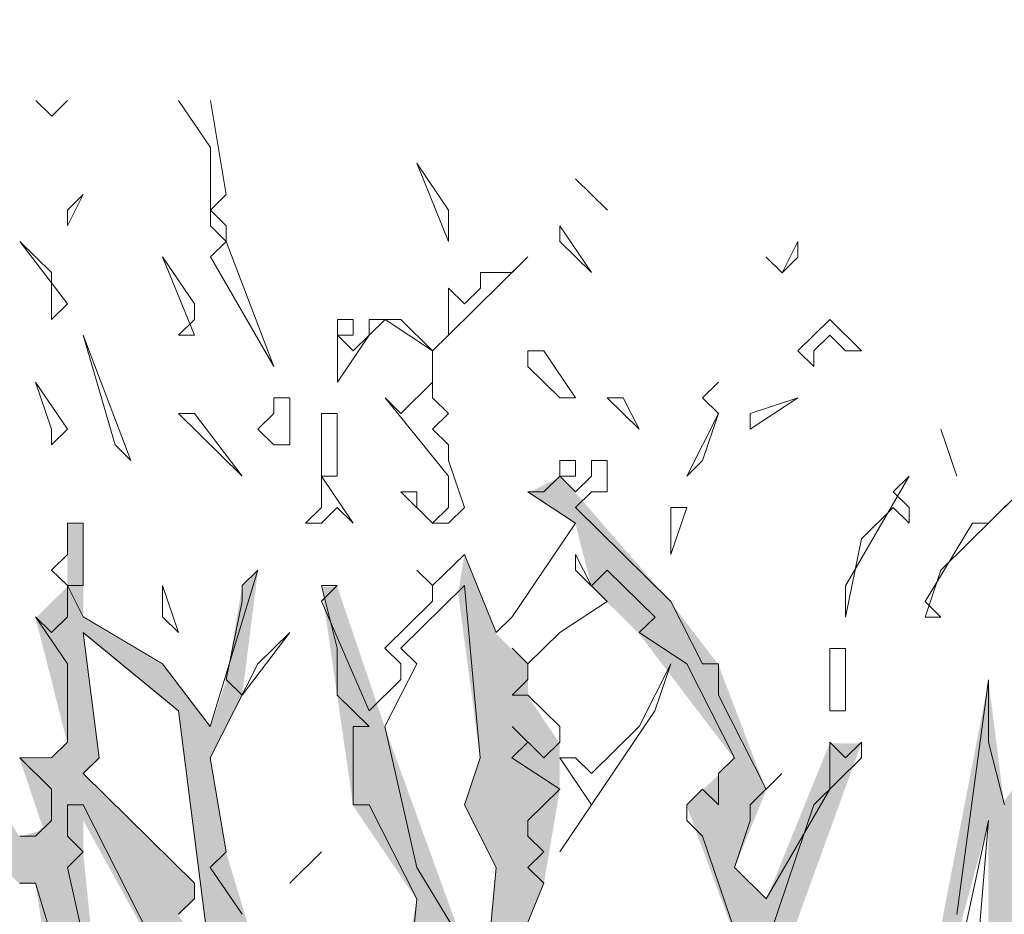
# Model space of a CAD drawing. Header units: metres. Extents: x -4 to 112, y -27 to 26.
# Tile 39 of 167: x 8.93 to 10.17, y 4.56 to 5.69. Entities that reach past the tile are written whole.
import ezdxf

# ---------------------------------------------------------------- set-up
doc = ezdxf.new("R2010")
doc.units = ezdxf.units.M
doc.header["$MEASUREMENT"] = 0
doc.layers.add('60 Pflanzen außen', color=7, linetype='Continuous')
doc.layers.add('94 Genehmigungsplanung Bemaßung', color=7, linetype='Continuous')
doc.styles.add('ERSTELLTER_STIL_2', font='arial.ttf')
doc.dimstyles.new('ERSTELLTER_STIL__1', dxfattribs={"dimtxt": 0.25, "dimasz": 0.19, "dimexe": 0.18, "dimexo": 0.1, "dimgap": 0, "dimtad": 1, "dimtih": 1, "dimtoh": 1, "dimzin": 0, "dimdsep": 46, "dimtxsty": 'ERSTELLTER_STIL_2', "dimblk": 'ARROWHEAD_6', "dimblk1": 'ARROWHEAD_6', "dimblk2": 'ARROWHEAD_6', "dimcen": 0.09, "dimclrd": 7, "dimclre": 7, "dimclrt": 7, "dimazin": 0, "dimtfac": 1, "dimtdec": 4, "dimtmove": 0, "dimatfit": 3, "dimfxl": 1, "dimtolj": 1, "dimtzin": 0, "dimarcsym": 0})

# ---------------------------------------------------------------- blocks, each defined once
blk = doc.blocks.new('Laubbäume 27[17]_1', base_point=(9.6662, -0.1855))
at = {"layer": '60 Pflanzen außen', "linetype": 'Continuous', "lineweight": 0, "true_color": 0xffffff}
h = blk.add_hatch(color=7, dxfattribs=at)
h.paths.add_polyline_path([(11.5441, 0.8973), (11.4642, 0.8973), (11.3643, 0.8382), (11.3044, 0.8185), (11.1046, 0.7398), (10.9248, 0.7201), (10.785, 0.7792), (10.6652, 0.7792), (10.5653, 0.858), (10.4454, 0.9761), (10.2556, 0.9269), (10.1857, 0.9171), (10.1658, 0.9368), (10.2856, 1.0352), (10.4255, 1.0352), (10.5453, 1.0254), (10.5653, 1.0549), (10.7051, 1.0352), (10.8849, 1.0352), (11.0048, 1.0352), (11.1246, 1.1336), (11.0048, 1.0745), (10.9648, 1.1336), (11.1047, 1.2517), (11.1846, 1.2517), (11.3044, 1.2714), (11.2046, 1.3305), (11.1446, 1.3305), (11.0448, 1.4093), (10.9848, 1.4684), (11.1247, 1.5471), (11.4244, 1.8424), (11.5243, 1.9803), (11.2645, 1.8228), (11.2446, 1.744), (10.9449, 1.5471), (10.865, 1.4881), (10.7804, 1.4533), (10.865, 1.6456), (11.0448, 1.8228), (11.1247, 1.8228), (11.1047, 1.8819), (11.0049, 1.8228), (10.9449, 1.8622), (10.825, 1.6653), (10.7252, 1.6259), (10.6453, 1.685), (10.6429, 1.6882), (10.6652, 1.7047), (10.7052, 1.7441), (10.7851, 1.8228), (10.842, 1.9349), (10.885, 1.941), (10.9849, 1.9803), (10.865, 2.0394), (10.9849, 2.1772), (11.0448, 2.2166), (11.0049, 2.2757), (10.9649, 2.256), (10.905, 2.2166), (10.885, 2.1772), (10.7651, 1.9803), (10.6253, 2), (10.4655, 2.0394), (10.3656, 2.0001), (10.4256, 2.0985), (10.4655, 2.1576), (10.8451, 2.377), (10.9849, 2.3741), (11.0249, 2.3151), (11.1048, 2.3544), (11.1647, 2.2954), (11.2846, 2.1969), (11.3045, 2.2166), (11.2346, 2.3052), (11.1847, 2.3938), (11.1647, 2.4529), (11.1248, 2.4529), (11.059, 2.4138), (11.0249, 2.4726), (10.8851, 2.4332), (10.965, 2.512), (11.0449, 2.6301), (11.1448, 2.6498), (11.1647, 2.6695), (11.2846, 2.6301), (11.3445, 2.6104), (11.2247, 2.7286), (11.1448, 2.7089), (11.1797, 2.7515), (11.3645, 2.7876), (11.4444, 2.8664), (11.1048, 2.7483), (11.0649, 2.7089), (11.0257, 2.6664), (11.0249, 2.6695), (11.0249, 2.6989), (11.0399, 2.7237), (11.0249, 2.8467), (11.0649, 2.9058), (11.1148, 2.9944), (11.1638, 3.0239), (11.1004, 3.0239), (11.0649, 3.0436), (11.0249, 2.9649), (10.965, 2.8073), (10.985, 2.6301), (10.8651, 2.4923), (10.8451, 2.512), (10.7652, 2.4332), (10.6054, 2.3545), (10.5654, 2.2757), (10.4955, 2.2856), (10.3656, 2.1379), (10.2458, 1.9607), (10.2857, 2.0788), (10.2657, 2.1182), (10.2058, 2.0789), (10.2658, 2.2364), (10.3457, 2.2364), (10.4056, 2.197), (10.4256, 2.256), (10.4755, 2.3053), (10.4855, 2.3151), (10.4855, 2.3348), (10.6653, 2.512), (10.6853, 2.4726), (10.7053, 2.4726), (10.8052, 2.5317), (10.8651, 2.5908), (10.8451, 2.6104), (10.7253, 2.5908), (10.6453, 2.5711), (10.7652, 2.7877), (10.8252, 2.7483), (10.9051, 2.8073), (10.8851, 2.8467), (10.7898, 2.8321), (10.7652, 2.8664), (10.6254, 2.6695), (10.5654, 2.512), (10.5055, 2.4529), (10.5055, 2.512), (10.4855, 2.5317), (10.5455, 2.6302), (10.5654, 2.6302), (10.6054, 2.7089), (10.7453, 2.8467), (10.5854, 2.8664), (10.4856, 2.768), (10.3577, 2.7475), (10.5455, 2.8665), (10.6454, 2.9058), (10.6654, 2.9255), (10.7852, 2.9452), (10.965, 3.0042), (11.0249, 3.0436), (11.0249, 3.0633), (11.005, 3.083), (10.7253, 2.9846), (10.9051, 3.1027), (11.1248, 3.2208), (11.2247, 3.3784), (11.1648, 3.398), (11.2647, 3.4768), (11.1848, 3.4768), (11.0849, 3.4374), (11.005, 3.3981), (10.9451, 3.3784), (10.8951, 3.3882), (10.7853, 3.3784), (10.6254, 3.28), (10.5455, 3.2406), (10.4656, 3.2012), (10.1859, 2.9453), (10.1859, 3.0043), (10.2459, 3.0634), (10.3458, 3.1421), (10.3857, 3.2209), (10.5095, 3.2732), (10.6254, 3.3587), (10.6454, 3.3981), (10.8852, 3.5556), (10.985, 3.6344), (11.1449, 3.7515), (11.3247, 3.7909), (11.5045, 3.8509), (11.4246, 3.91), (11.3446, 3.8706), (11.2048, 3.8116), (11.025, 3.7515), (10.8852, 3.6344), (10.8053, 3.595), (10.7453, 3.5162), (10.4656, 3.339), (10.3458, 3.28), (10.2059, 3.1225), (10.3258, 3.3194), (10.5655, 3.4966), (10.7853, 3.6738), (10.9792, 3.8255), (11.1565, 3.8556), (10.9851, 3.851), (10.8852, 3.7722), (10.8452, 3.7722), (10.6854, 3.6344), (10.5456, 3.5163), (10.3658, 3.4375), (10.3458, 3.4572), (10.4257, 3.536), (10.4657, 3.7909), (10.4674, 3.9118), (10.4657, 4.0184), (10.5656, 4.107), (10.6455, 4.3236), (10.6455, 4.3826), (10.5856, 4.3039), (10.4657, 4.0676), (10.4324, 3.9582), (10.3458, 3.9298), (10.3059, 3.941), (10.3059, 3.9889), (10.3458, 4.0282), (10.3858, 4.0676), (10.4857, 4.1857), (10.6455, 4.4811), (10.6655, 4.4811), (10.6767, 4.4988), (10.6455, 4.5205), (10.6056, 4.5205), (10.5656, 4.4417), (10.5057, 4.5205), (10.5057, 4.4023), (10.4457, 4.2251), (10.3858, 4.1661), (10.3458, 4.1267), (10.3458, 4.0873), (10.206, 4.0086), (10.1661, 4.0676), (10.226, 4.1267), (10.3459, 4.4614), (10.3659, 4.4811), (10.3659, 4.5402), (10.3459, 4.5599), (10.3259, 4.5402), (10.2859, 4.4221), (10.246, 4.3827), (10.246, 4.3433), (10.226, 4.2055), (10.1661, 4.1464), (10.1461, 4.2055), (10.1861, 4.363), (10.1861, 4.5402), (10.2061, 4.7568), (10.1654, 4.7034), (10.1462, 4.8553), (10.0662, 4.4418), (9.9264, 4.2646), (9.8864, 4.1661), (9.8465, 4.3236), (9.8713, 4.434), (9.8864, 4.5009), (9.9863, 4.7765), (9.9464, 4.7765), (9.8665, 4.5796), (9.8265, 4.619), (9.8665, 4.7175), (9.8066, 4.875), (9.7466, 4.9538), (9.6268, 5.0916), (9.6068, 5.1113), (9.5669, 5.0916), (9.6268, 5.0522), (9.6468, 4.9735), (9.7067, 4.9144), (9.8265, 4.7568), (9.7666, 4.6978), (9.8465, 4.4812), (9.8065, 4.363), (9.8065, 4.1858), (9.7865, 3.9101), (9.7265, 3.7329), (9.7465, 3.6148), (9.6666, 3.5951), (9.6067, 3.7133), (9.6267, 3.7329), (9.6466, 3.8314), (9.6866, 3.9692), (9.6866, 4.1071), (9.6666, 3.9692), (9.6267, 3.9102), (9.6267, 3.8905), (9.5867, 3.8117), (9.5867, 3.7723), (9.4469, 3.8905), (9.4469, 4.048), (9.387, 4.1465), (9.387, 4.1662), (9.5468, 4.3434), (9.5868, 4.2646), (9.6267, 4.4221), (9.5868, 4.5206), (9.5468, 4.4221), (9.5468, 4.5009), (9.5868, 4.5993), (9.6068, 4.7175), (9.6068, 4.7766), (9.5668, 4.8356), (9.5668, 4.875), (9.5269, 4.9144), (9.4869, 5.0129), (9.479, 4.9657), (9.5069, 4.7569), (9.4869, 4.6978), (9.5269, 4.619), (9.5069, 4.4024), (9.4269, 4.304), (9.427, 4.3631), (9.4869, 4.5206), (9.387, 4.7963), (9.3271, 4.9735), (9.3071, 4.9735), (9.3471, 4.6978), (9.427, 4.5797), (9.367, 4.2646), (9.347, 4.2252), (9.2472, 4.4418), (9.1873, 4.6388), (9.1673, 4.7569), (9.2073, 4.8357), (9.2272, 4.9932), (9.2073, 4.9735), (9.1873, 4.8554), (9.1673, 4.7963), (9.1074, 4.8751), (9.0075, 4.9341), (9.0075, 4.9735), (9.0075, 5.0523), (8.9875, 5.0523), (8.9875, 4.9735), (8.9476, 4.9341), (8.9875, 4.7766), (8.9675, 4.7569), (8.9276, 4.7569), (8.9575, 4.6683), (8.9276, 4.6585), (8.8277, 4.816), (8.8477, 5.0523), (8.8078, 5.1508), (8.7678, 5.4264), (8.7478, 5.4067), (8.7478, 5.2295), (8.8277, 5.0326), (8.8077, 4.8357), (8.6879, 4.9736), (8.6679, 5.0326), (8.568, 5.1114), (8.4282, 5.1311), (8.6479, 4.9736), (8.7678, 4.816), (8.8277, 4.7569), (8.8477, 4.6782), (8.9276, 4.5994), (8.9475, 4.5994), (8.9875, 4.3434), (8.9675, 4.3237), (8.7977, 4.4025), (8.7677, 4.3828), (8.7278, 4.4616), (8.6479, 4.5207), (8.6279, 4.501), (8.6279, 4.4222), (8.6878, 4.3828), (8.7677, 4.3237), (8.7877, 4.3434), (8.9275, 4.3237), (8.9475, 4.245), (9.0274, 4.1662), (9.0474, 4.0874), (8.9874, 4.1662), (8.8276, 4.2844), (8.7877, 4.2844), (8.7477, 4.2844), (8.528, 4.4025), (8.528, 4.4222), (8.4281, 4.501), (8.3682, 4.5601), (8.3482, 4.5601), (8.2749, 4.6256), (8.2484, 4.6192), (8.0886, 4.7767), (8.0496, 4.8161), (8.0286, 4.7964), (8.0286, 4.757), (8.1485, 4.6586), (8.3882, 4.5207), (8.528, 4.3632), (8.4681, 4.3435), (8.4681, 4.2647), (8.508, 4.2253), (8.528, 4.245), (8.5879, 4.2647), (8.6079, 4.2844), (8.8077, 4.2056), (8.7877, 4.1268), (8.8077, 4.1071), (8.8676, 4.1859), (8.9275, 4.0874), (8.8476, 4.0481), (8.8476, 3.989), (8.8676, 3.9693), (8.9874, 4.0087), (9.0274, 4.0284), (9.2271, 3.8511), (8.9674, 3.8708), (8.8476, 3.8708), (8.7877, 3.8905), (8.7477, 3.8905), (8.6878, 3.9693), (8.6279, 4.0284), (8.508, 4.0678), (8.4681, 4.0678), (8.3882, 4.1663), (8.3082, 4.1269), (8.468, 3.989), (8.5679, 3.9103), (8.6478, 3.7724), (8.8276, 3.8118), (9.1472, 3.8117), (9.297, 3.7423), (9.4069, 3.6345), (9.4269, 3.4967), (9.4668, 3.4376), (9.4668, 3.3785), (9.3869, 3.3195), (9.3469, 3.3195), (9.307, 3.3785), (9.327, 3.4967), (9.307, 3.5656), (9.287, 3.477), (9.2271, 3.5361), (9.2271, 3.6542), (9.1872, 3.6739), (9.2071, 3.5755), (9.0873, 3.6345), (8.9874, 3.6936), (8.9474, 3.6739), (8.9474, 3.6345), (9.0873, 3.5952), (9.2671, 3.4573), (9.267, 3.3785), (9.287, 3.2998), (9.1575, 3.3363), (9.0073, 3.2998), (8.9274, 3.2998), (8.6678, 3.7133), (8.5279, 3.733), (8.7277, 3.5755), (8.7077, 3.5361), (8.5279, 3.5952), (8.3282, 3.6149), (8.2483, 3.5362), (8.3881, 3.5558), (8.488, 3.5361), (8.5279, 3.5361), (8.6877, 3.477), (8.7477, 3.477), (8.8675, 3.2998), (8.9474, 3.2604), (8.8675, 3.2014), (8.7676, 3.162), (8.7077, 3.1423), (8.7476, 3.1029), (8.8076, 3.1029), (8.8475, 3.1817), (9.0273, 3.2801), (9.2271, 3.2407), (9.327, 3.2407), (9.4468, 3.0832), (9.4668, 2.965), (9.4867, 2.8862), (9.4867, 2.8075), (9.4668, 2.7878), (9.3469, 2.8666), (9.3069, 2.8469), (9.287, 2.8666), (9.227, 2.8272), (9.2071, 2.8469), (9.1871, 2.8272), (9.1419, 2.8718), (9.0872, 2.8863), (9.0273, 2.8469), (8.9274, 2.8469), (8.8475, 2.7682), (8.7276, 2.8076), (8.5079, 2.9848), (8.4679, 2.9257), (8.6877, 2.7879), (8.8275, 2.7091), (8.8075, 2.6894), (8.7476, 2.7288), (8.6277, 2.7288), (8.4479, 2.6894), (8.5878, 2.6697), (8.6528, 2.7239), (8.8075, 2.65), (8.7276, 2.6106), (8.6677, 2.5713), (8.5278, 2.5713), (8.3481, 2.6304), (8.1882, 2.6501), (8.2482, 2.5713), (8.2881, 2.591), (8.5678, 2.5122), (8.5078, 2.4531), (8.368, 2.4532), (8.3081, 2.5319), (8.2482, 2.5319), (8.2482, 2.4925), (8.348, 2.4138), (8.3778, 2.4075), (8.5478, 2.4334), (8.6876, 2.5319), (8.9474, 2.6894), (9.0472, 2.6894), (9.227, 2.7878), (9.287, 2.7878), (9.4068, 2.7681), (9.4867, 2.6893), (9.4068, 2.65), (9.3469, 2.6795), (9.227, 2.6303), (9.0872, 2.5909), (9.0672, 2.5515), (9.1871, 2.5909), (9.4068, 2.6106), (9.5067, 2.5515), (9.5067, 2.4924), (9.3668, 2.4727), (9.187, 2.2955), (9.1471, 2.2562), (9.0872, 2.2759), (9.0272, 2.2168), (9.0472, 2.1577), (8.9673, 2.0987), (8.8874, 2.1577), (8.8474, 2.1577), (8.6077, 2.3153), (8.5877, 2.2759), (8.7276, 2.1971), (8.8674, 2.0987), (8.8075, 2.079), (8.7475, 2.0593), (8.5677, 2.0987), (8.5278, 2.0987), (8.368, 2.2366), (8.2781, 2.3055), (8.2481, 2.3547), (8.1882, 2.2956), (8.2282, 2.2563), (8.2481, 2.2759), (8.4079, 2.1184), (8.5078, 2.0593), (8.5677, 2.0593), (8.6077, 1.9805), (8.6077, 1.9412), (8.5877, 1.9215), (8.3945, 2.0135), (8.3081, 2.1184), (8.308, 2.079), (8.308, 2.0397), (8.4579, 1.9116), (8.4279, 1.8821), (8.348, 1.9215), (8.1682, 1.9018), (8.2881, 1.8821), (8.3879, 1.8821), (8.4079, 1.8427), (8.4479, 1.8624), (8.5078, 1.823), (8.5477, 1.7443), (8.7075, 1.6261), (8.7275, 1.5867), (8.7874, 1.5867), (8.8074, 1.5473), (8.6776, 1.4981), (8.6276, 1.4686), (8.5477, 1.3308), (8.5277, 1.3111), (8.5677, 1.2914), (8.6076, 1.2914), (8.7475, 1.3898), (8.8274, 1.4686), (8.8873, 1.5276), (8.9559, 1.4994), (8.9872, 1.4686), (8.9872, 1.4095), (8.8673, 1.3898), (8.8473, 1.3307), (8.8873, 1.2913), (8.9272, 1.311), (9.0072, 1.3701), (8.8274, 1.1929), (8.7275, 1.0944), (8.7075, 1.0157), (8.7474, 0.996), (8.9557, 1.225), (9.0954, 1.4316), (9.2269, 1.5079), (9.2868, 1.5276), (9.3268, 1.6064), (9.2469, 1.6261), (9.2416, 1.6351), (9.3867, 1.7245), (9.5466, 1.7048), (9.5066, 1.567), (9.5301, 1.2926), (9.5065, 1.1141), (9.5241, 0.9413), (9.5065, 0.9368), (9.4666, 1.0944), (9.4466, 1.0747), (9.4666, 0.9565), (9.4266, 0.9565), (9.3268, 1.0944), (9.2469, 1.1929), (9.2269, 1.1929), (9.2069, 1.1535), (9.2468, 1.055), (9.3467, 0.9959), (9.4266, 0.9369), (9.4266, 0.8975), (9.4066, 0.8778), (9.3068, 0.9172), (9.147, 0.996), (9.087, 0.9566), (8.9871, 0.996), (8.9672, 0.996), (8.9672, 0.9369), (9.107, 0.8975), (9.2868, 0.8975), (9.0471, 0.7794), (8.8673, 0.7991), (8.8273, 0.7794), (8.8073, 0.7597), (8.9472, 0.74), (8.9072, 0.6809), (9.0471, 0.74), (9.1469, 0.7597), (9.2268, 0.7793), (9.3267, 0.8778), (9.4266, 0.799), (9.5465, 0.7793), (9.5657, 0.6625), (9.6418, 0.1995), (9.6663, 0.0507), (9.6662, -0.1659), (9.826, -0.1856), (9.846, -0.1659), (9.866, -0.1856), (9.906, -0.1856), (9.9459, -0.1462), (9.9859, -0.1856), (10.0058, -0.1856), (9.9659, -0.1265), (9.9859, -0.1068), (9.9659, -0.1068), (9.9459, -0.0871), (9.9659, -0.0674), (9.9859, -0.0674), (9.9459, -0.028), (9.9659, -0.0084), (9.9459, 0.0113), (9.9659, 0.031), (9.9859, 0.031), (9.9859, 0.0704), (9.9659, 0.0704), (9.9459, 0.0901), (9.9859, 0.1492), (9.9859, 0.2476), (9.9659, 0.2673), (9.9859, 0.287), (9.946, 0.3264), (9.9659, 0.3461), (10.0059, 0.3461), (9.9859, 0.4051), (10.0658, 0.6414), (10.2057, 0.7596), (10.4254, 0.8383), (10.4454, 0.8186), (10.7051, 0.6808), (10.745, 0.6807), (10.805, 0.6807), (10.9648, 0.6807), (11.0047, 0.6807), (11.1845, 0.7201), (11.3643, 0.7595), (11.5042, 0.8579)])
h.paths.add_polyline_path([(11.1648, 3.3587), (11.025, 3.2799), (10.9451, 3.2209), (10.6654, 3.0634), (10.5655, 2.9649), (10.4256, 2.9846), (10.3058, 2.9452), (10.3657, 3.0437), (10.4856, 3.1027), (10.5455, 3.1815), (10.7653, 3.2209), (10.8052, 3.2602), (11.025, 3.3193), (11.0649, 3.3981), (11.0949, 3.4079), (11.1627, 3.3983), (11.1249, 3.3784)], flags=0)
h.paths.add_polyline_path([(11.1047, 1.3108), (10.7251, 1.0943), (10.5653, 1.114), (10.3256, 1.0746), (10.4632, 1.2161), (10.7451, 1.3699), (10.805, 1.3699), (10.825, 1.3896), (10.9249, 1.3896), (10.9449, 1.4093), (10.9649, 1.4093)], flags=0)
h.paths.add_polyline_path([(10.7945, 1.9282), (10.6253, 1.7244), (10.5853, 1.7244), (10.5753, 1.7342), (10.7452, 1.9213)], flags=0)
h.paths.add_polyline_path([(10.6732, 1.4881), (10.3456, 1.3306), (10.3056, 1.3109), (10.1858, 1.2321), (10.2857, 1.3503), (10.4055, 1.5078)], flags=0)
h.paths.add_polyline_path([(10.6253, 1.5668), (10.5653, 1.5669), (10.4255, 1.5275), (10.4225, 1.5287), (10.4854, 1.6062), (10.5853, 1.6456)], flags=0)
h.paths.add_polyline_path([(10.5454, 1.8228), (10.4855, 1.8228), (10.4655, 1.8032), (10.4255, 1.8425), (10.3656, 1.8425), (10.3257, 1.8819), (10.3057, 1.8622), (10.2857, 1.8819), (10.3656, 1.9607), (10.5054, 1.8819), (10.6053, 1.9016), (10.6153, 1.8917)], flags=0)
h.paths.add_polyline_path([(10.4055, 1.6063), (10.1858, 1.3503), (10.1458, 1.3109), (10.006, 1.0746), (10.0659, 1.3306), (10.1458, 1.4684), (10.1458, 1.6457), (10.1858, 1.685), (10.2058, 1.6653), (10.2258, 1.685), (10.2258, 1.7244), (10.3256, 1.7441), (10.3456, 1.7047), (10.3656, 1.7047), (10.5054, 1.7047)], flags=0)
h.paths.add_polyline_path([(10.4656, 2.5908), (10.4256, 2.453), (10.3891, 2.3647), (10.2458, 2.2561), (10.1659, 2.2364), (10.1459, 2.3348), (10.1859, 2.3348), (10.3057, 2.3742), (10.1459, 2.4333), (10.086, 2.3742), (10.086, 2.4333), (10.1659, 2.5908), (10.3457, 2.6696), (10.5055, 2.6499)], flags=0)
h.paths.add_polyline_path([(10.4057, 3.6738), (10.3658, 3.595), (10.3258, 3.4178), (10.186, 3.2603), (10.2259, 3.3981), (10.2059, 3.4572), (10.2259, 3.5064), (10.2859, 3.7324), (10.3258, 3.851), (10.4058, 3.8707)], flags=0)
h.paths.add_polyline_path([(10.2856, 1.1731), (10.2257, 1.0943), (10.1258, 0.9959), (10.0459, 0.858), (10.0659, 0.9565), (10.1858, 1.1731)], flags=0)
h.paths.add_polyline_path([(10.2548, 3.9197), (10.206, 3.851), (10.206, 3.9101)], flags=0)
h.paths.add_polyline_path([(10.1059, 1.7737), (10.046, 1.882), (10.086, 2.0198), (10.2039, 2.0731)], flags=0)
h.paths.add_polyline_path([(10.1061, 3.7516), (10.0462, 3.6935), (9.9662, 3.5951), (9.9862, 3.6738), (9.9862, 3.7516), (9.9862, 3.851), (10.0262, 3.8117), (10.0861, 3.8707), (10.146, 3.791)], flags=0)
h.paths.add_polyline_path([(10.1347, 4.3996), (10.0662, 4.3827), (10.1461, 4.6781), (10.1461, 4.4221)], flags=0)
h.paths.add_polyline_path([(10.1261, 4.107), (10.0961, 4.0578), (10.0662, 4.1464), (10.0262, 4.1267), (10.0062, 4.107), (10.0262, 4.0086), (9.9263, 3.8511), (9.9063, 3.8707), (9.8664, 3.791), (9.8664, 3.6148), (9.9263, 3.4572), (9.8663, 3.3785), (9.9063, 3.2997), (9.9063, 3.2603), (9.8663, 3.0831), (9.8264, 3.1225), (9.8064, 3.1028), (9.8263, 2.9847), (9.8663, 2.9256), (9.7664, 2.8075), (9.7102, 2.9266), (9.7065, 3.0438), (9.7664, 3.1028), (9.8264, 3.28), (9.8064, 3.28), (9.7864, 3.2603), (9.7664, 3.28), (9.8264, 3.5163), (9.8464, 3.6148), (9.8464, 3.7516), (9.8664, 3.8708), (9.9064, 4.048), (9.9263, 4.1858), (10.0063, 4.3039), (10.1061, 4.3433), (10.1261, 4.2449), (10.1061, 4.2055)], flags=0)
h.paths.add_polyline_path([(10.0261, 2.965), (9.9462, 2.9453), (10.106, 3.1028), (10.1242, 3.158), (10.126, 3.1028)], flags=0)
h.paths.add_polyline_path([(10.1201, 3.2823), (10.0661, 3.1225), (9.9063, 3.0044), (9.9462, 3.1225), (9.9662, 3.2997), (9.9862, 3.4769), (10.1114, 3.5834), (10.116, 3.408)], flags=0)
h.paths.add_polyline_path([(10.0661, 2.8665), (9.9861, 2.6302), (9.9861, 2.3742), (9.9262, 2.2758), (9.9461, 2.2364), (9.9062, 2.2364), (9.8862, 2.2167), (9.9062, 2.197), (9.9661, 2.197), (9.9661, 2.0789), (9.7863, 2.0592), (9.6864, 1.9804), (9.6864, 2.0592), (9.8063, 2.1773), (9.7264, 2.2167), (9.6864, 2.1577), (9.6665, 2.3152), (9.6375, 2.4244), (9.666, 2.5239), (9.7065, 2.6302), (9.7464, 2.6893), (9.7864, 2.6499), (9.8063, 2.5712), (9.9062, 2.453), (9.9262, 2.453), (9.9262, 2.5121), (9.8463, 2.6105), (9.8263, 2.6499), (9.7864, 2.7484), (9.8663, 2.8271), (9.8979, 2.8151), (9.9462, 2.8468), (9.9062, 2.8665), (9.9262, 2.8862), (10.0661, 2.9059)], flags=0)
h.paths.add_polyline_path([(9.9661, 1.5866), (9.9061, 1.5078), (9.9461, 1.4685), (9.8861, 1.2322), (9.9061, 1.2125), (9.8262, 0.9171), (9.7463, 1.0156), (9.8321, 1.2355), (9.8861, 1.4488), (9.8562, 1.5768), (9.846, 1.6401), (9.8662, 1.6457)], flags=0)
h.paths.add_polyline_path([(9.9261, 1.8426), (9.8142, 1.7875), (9.7863, 1.8426), (9.7088, 1.7774), (9.6664, 1.8032), (9.6864, 1.882), (9.7463, 1.9411), (9.7663, 1.9214), (9.7863, 1.9214), (9.8063, 1.9411), (9.9062, 1.9804), (9.9661, 2.0198), (9.9661, 1.8426)], flags=0)
h.paths.add_polyline_path([(9.9661, 1.6654), (9.8361, 1.702), (9.8262, 1.7638), (9.9196, 1.7683), (9.9661, 1.7862)], flags=0)
h.paths.add_polyline_path([(9.7862, 0.6021), (9.8061, 0.5824), (9.8261, 0.5824), (9.8261, 0.543), (9.8182, 0.4334), (9.8061, 0.2673), (9.7861, 0.2673), (9.8061, 0.287), (9.8061, 0.3461), (9.7662, 0.4642), (9.7662, 0.5036), (9.7262, 0.6218), (9.7462, 0.6415), (9.7262, 0.6612), (9.7462, 0.6612), (9.7462, 0.7399), (9.7263, 0.7399), (9.7263, 0.7596), (9.7862, 0.8384), (9.7662, 0.8581), (9.7462, 0.8581), (9.7862, 0.8974), (9.8261, 0.8581), (9.8461, 0.8777), (9.8461, 0.799), (9.8261, 0.7399), (9.8461, 0.6415)], flags=0)
h.paths.add_polyline_path([(9.6863, 1.0156), (9.6763, 0.9861), (9.6863, 1.055), (9.6264, 1.2716), (9.6264, 1.3365), (9.7663, 1.4882), (9.7994, 1.4991), (9.8062, 1.4488), (9.8262, 1.37)], flags=0)
h.paths.add_polyline_path([(9.7944, 1.5361), (9.7063, 1.5079), (9.6264, 1.4291), (9.6664, 1.5276), (9.6664, 1.5866), (9.7219, 1.6457), (9.7863, 1.5965)], flags=0)
h.paths.add_polyline_path([(9.7065, 3.4376), (9.6466, 3.5163), (9.7265, 3.5557), (9.7314, 3.5477)], flags=0)
h.paths.add_polyline_path([(9.7065, 3.3391), (9.6666, 3.2407), (9.6066, 3.2013), (9.5667, 2.9847), (9.5667, 3.1422), (9.5667, 3.221), (9.5867, 3.3194), (9.6466, 3.3391), (9.6466, 3.2997), (9.6766, 3.2899)], flags=0)
h.paths.add_polyline_path([(9.7065, 2.9256), (9.669, 2.8518), (9.6665, 2.9059)], flags=0)
h.paths.add_polyline_path([(9.6728, 2.6967), (9.6465, 2.7484), (9.6665, 2.7681), (9.6665, 2.8468), (9.7004, 2.8134)], flags=0)
h.paths.add_polyline_path([(9.6266, 3.3785), (9.5667, 3.3588), (9.5867, 3.4967), (9.6466, 3.3982)], flags=0)
h.paths.add_polyline_path([(9.5266, 2.0198), (9.5266, 1.882), (9.5266, 1.8032), (9.4866, 1.8229), (9.2669, 1.8033), (9.2269, 1.7836), (9.127, 1.6851), (8.9872, 1.6261), (8.9473, 1.6064), (8.9223, 1.5959), (8.8523, 1.7246), (8.8074, 1.7836), (8.7875, 1.7639), (8.8074, 1.6261), (8.7874, 1.6261), (8.6276, 1.7639), (8.5877, 1.8427), (8.5278, 1.8821), (8.452, 1.9523), (8.5677, 1.8821), (8.6093, 1.8592), (8.6876, 1.8821), (8.7275, 1.9412), (8.7675, 1.8821), (8.7985, 1.9785), (8.7675, 2.0396), (8.7583, 2.0417), (8.8474, 2.0593), (9.0472, 2.079), (9.187, 2.2365), (9.207, 2.2168), (9.227, 2.2365), (9.227, 2.2955), (9.3668, 2.4137), (9.5067, 2.2955), (9.3668, 2.2955), (9.3069, 2.3349), (9.2869, 2.3152), (9.2869, 2.2955), (9.207, 2.1971), (9.1471, 2.138), (8.9673, 1.9805), (8.8685, 1.9379), (8.7775, 1.8722), (8.7275, 1.8821), (8.6276, 1.8033), (8.7675, 1.823), (9.0272, 1.9608), (9.2669, 2.1774), (9.3269, 2.2365), (9.4467, 2.2561), (9.5266, 2.2364), (9.5266, 2.1971), (9.4867, 2.1577), (9.4267, 2.0986), (9.3069, 2.0396), (9.197, 1.9903), (9.1071, 1.9411), (9.1271, 1.9214), (9.3268, 2.0002), (9.4467, 2.0789), (9.5466, 2.0986)], flags=0)
h.paths.add_polyline_path([(9.5268, 3.7329), (9.4868, 3.6148), (9.4269, 3.7517), (9.4269, 3.8393), (9.4669, 3.8117)], flags=0)
h.paths.add_polyline_path([(9.4468, 3.1619), (9.4069, 3.221), (9.4069, 3.2701), (9.4668, 3.3391), (9.4668, 3.1816)], flags=0)
h.paths.add_polyline_path([(9.3204, 4.1793), (9.2671, 4.0874), (9.2871, 3.989), (9.3071, 3.9299), (9.307, 3.8577), (9.2195, 3.9352), (9.2671, 3.989), (9.2272, 4.0677), (9.2871, 4.1268), (9.2272, 4.304), (9.2472, 4.3237)], flags=0)
h.paths.add_polyline_path([(9.1672, 4.0283), (9.1073, 4.1071), (9.0873, 4.1465), (9.0873, 4.1662), (9.0274, 4.3631), (9.0274, 4.4419), (9.0075, 4.6388), (9.0075, 4.6797), (9.1273, 4.4615), (9.0774, 4.4714), (9.0674, 4.4812), (9.0474, 4.4616), (9.0474, 4.4419), (9.1073, 4.4025), (9.1273, 4.4222), (9.2138, 4.371), (9.1872, 4.3434), (9.1872, 4.2449), (9.2272, 4.1465)], flags=0)
h.paths.add_polyline_path([(9.1673, 4.5009), (9.1273, 4.56), (9.1473, 4.5797), (9.1473, 4.5994), (9.0075, 4.7372), (9.0275, 4.7569), (9.0075, 4.9144), (9.1273, 4.816)], flags=0)
at = {"layer": '60 Pflanzen außen', "color": 9, "linetype": 'Continuous', "lineweight": 18}
for p, q in [((8.9679, 5.5656), (8.9479, 5.5853)), ((8.9878, 5.5853), (8.9679, 5.5656)), ((9.1274, 5.5853), (9.1674, 5.5262)), ((9.1873, 5.4672), (9.1674, 5.5853)), ((9.1674, 5.5262), (9.1674, 5.4278)), ((9.467, 5.4081), (9.4271, 5.5065)), ((9.4271, 5.5065), (9.467, 5.4474)), ((9.6268, 5.4868), (9.6668, 5.4474)), ((9.6668, 5.4474), (9.6268, 5.4868)), ((8.9876, 5.4278), (9.0075, 5.4672)), ((9.0075, 5.4672), (8.9876, 5.4475)), ((9.1674, 5.4475), (9.1873, 5.4672)), ((8.9876, 5.4475), (8.9876, 5.4278)), ((9.1873, 5.4278), (9.1674, 5.4475)), ((9.467, 5.4474), (9.467, 5.4081)), ((9.1674, 5.4278), (9.1873, 5.4081)), ((9.1873, 5.4081), (9.1873, 5.4278)), ((9.6468, 5.3687), (9.6068, 5.4277)), ((9.6068, 5.4277), (9.6068, 5.408)), ((8.9876, 5.3293), (8.9276, 5.4081)), ((8.9276, 5.4081), (8.9676, 5.3687)), ((9.1873, 5.4081), (9.1674, 5.3884)), ((9.2472, 5.2505), (9.1873, 5.4081)), ((9.6068, 5.408), (9.6468, 5.3687)), ((9.8865, 5.3686), (9.9065, 5.408)), ((9.9065, 5.408), (9.9065, 5.3883)), ((9.1474, 5.2899), (9.1074, 5.3884)), ((9.1074, 5.3884), (9.1474, 5.3293)), ((9.1674, 5.3884), (9.2472, 5.2505)), ((9.467, 5.2899), (9.5669, 5.3884)), ((9.5669, 5.3884), (9.5469, 5.3687)), ((9.8865, 5.3686), (9.8665, 5.3883)), ((9.8665, 5.3883), (9.8865, 5.3686)), ((9.9065, 5.3883), (9.8865, 5.3686)), ((8.9676, 5.3687), (8.9676, 5.3096)), ((9.507, 5.3687), (9.507, 5.349)), ((9.5469, 5.3687), (9.507, 5.3687)), ((9.487, 5.3293), (9.467, 5.349)), ((9.467, 5.349), (9.467, 5.2899)), ((9.507, 5.349), (9.487, 5.3293)), ((8.9676, 5.3096), (8.9876, 5.3293)), ((9.1474, 5.3293), (9.1474, 5.3096)), ((9.1474, 5.3096), (9.1274, 5.2899)), ((9.3471, 5.3096), (9.3272, 5.3096)), ((9.3272, 5.3096), (9.3272, 5.2308)), ((9.3471, 5.2899), (9.3471, 5.3096)), ((9.4071, 5.3096), (9.3671, 5.3096)), ((9.3671, 5.3096), (9.3671, 5.2899)), ((9.3671, 5.2899), (9.3871, 5.3096)), ((9.3871, 5.3096), (9.447, 5.2702)), ((9.447, 5.2702), (9.4071, 5.3096)), ((9.9464, 5.3096), (9.9065, 5.2702)), ((9.9864, 5.2702), (9.9464, 5.3096)), ((9.0674, 5.1324), (9.0075, 5.29)), ((9.0075, 5.29), (9.0475, 5.1521)), ((9.1274, 5.2899), (9.1474, 5.2899)), ((9.3471, 5.2702), (9.3272, 5.2899)), ((9.3272, 5.2899), (9.3471, 5.2899)), ((9.3272, 5.2308), (9.3671, 5.2899)), ((9.3671, 5.2899), (9.3471, 5.2702)), ((9.467, 5.2899), (9.447, 5.2702)), ((9.447, 5.2702), (9.467, 5.2899)), ((9.9264, 5.2702), (9.9464, 5.2899)), ((9.9464, 5.2899), (9.9664, 5.2702)), ((9.447, 5.2702), (9.447, 5.2308)), ((9.447, 5.2111), (9.447, 5.2702)), ((9.5868, 5.2702), (9.5669, 5.2702)), ((9.5669, 5.2702), (9.5669, 5.2505)), ((9.6268, 5.2111), (9.5868, 5.2702)), ((9.9065, 5.2702), (9.9264, 5.2505)), ((9.9264, 5.2505), (9.9264, 5.2702)), ((9.9664, 5.2702), (9.9864, 5.2702)), ((9.5669, 5.2505), (9.6068, 5.2111)), ((8.9875, 5.1718), (8.9476, 5.2309)), ((8.9476, 5.2309), (8.9676, 5.1718)), ((9.447, 5.2308), (9.4071, 5.1915)), ((9.7866, 5.2111), (9.8066, 5.2308)), ((9.8066, 5.2308), (9.7866, 5.2111)), ((9.2672, 5.2112), (9.2472, 5.2112)), ((9.2472, 5.2112), (9.2472, 5.1915)), ((9.2672, 5.1521), (9.2672, 5.2112)), ((9.4071, 5.1915), (9.3871, 5.2112)), ((9.3871, 5.2112), (9.467, 5.1127)), ((9.467, 5.1915), (9.447, 5.2111)), ((9.6068, 5.2111), (9.6268, 5.2111)), ((9.6867, 5.2111), (9.6667, 5.2111)), ((9.6667, 5.2111), (9.7067, 5.1717)), ((9.7067, 5.1717), (9.6867, 5.2111)), ((9.8066, 5.1914), (9.7866, 5.2111)), ((9.7866, 5.2111), (9.8066, 5.1914)), ((9.8465, 5.1717), (9.9065, 5.2111)), ((9.9065, 5.2111), (9.8465, 5.1914)), ((9.1474, 5.1915), (9.1274, 5.1915)), ((9.1274, 5.1915), (9.2073, 5.1127)), ((9.2073, 5.1127), (9.1474, 5.1915)), ((9.2472, 5.1915), (9.2273, 5.1718)), ((9.3271, 5.1915), (9.3072, 5.1915)), ((9.3072, 5.1915), (9.3072, 5.0733)), ((9.3271, 5.1127), (9.3271, 5.1915)), ((9.447, 5.1718), (9.467, 5.1915)), ((9.8066, 5.1914), (9.7666, 5.1127)), ((9.7866, 5.1324), (9.8066, 5.1914)), ((9.8465, 5.1914), (9.8465, 5.1717)), ((8.9676, 5.1521), (8.9875, 5.1718)), ((8.9676, 5.1718), (8.9676, 5.1521)), ((9.2273, 5.1718), (9.2472, 5.1521)), ((9.467, 5.1521), (9.447, 5.1718)), ((10.0863, 5.1717), (10.1062, 5.1126)), ((10.1062, 5.1126), (10.0863, 5.1717)), ((9.0475, 5.1521), (9.0674, 5.1324)), ((9.2472, 5.1521), (9.2672, 5.1521)), ((9.467, 5.1324), (9.467, 5.1521)), ((9.4869, 5.0733), (9.467, 5.1324)), ((9.6268, 5.1324), (9.6068, 5.1324)), ((9.6068, 5.1324), (9.6068, 5.1127)), ((9.6268, 5.1127), (9.6268, 5.1324)), ((9.6667, 5.1324), (9.6468, 5.1324)), ((9.6468, 5.1324), (9.6468, 5.1127)), ((9.6667, 5.093), (9.6667, 5.1324)), ((9.7666, 5.1127), (9.7866, 5.1324)), ((9.3471, 5.0536), (9.3072, 5.1127)), ((9.3072, 5.1127), (9.3271, 5.1127)), ((9.467, 5.1127), (9.467, 5.0733)), ((9.6068, 5.1127), (9.5868, 5.093)), ((9.6268, 5.093), (9.6068, 5.1127)), ((9.6068, 5.1127), (9.6268, 5.1127)), ((9.6468, 5.1127), (9.6268, 5.093)), ((10.0463, 5.1126), (9.9664, 4.9748)), ((10.0263, 5.0929), (10.0463, 5.1126)), ((9.427, 5.093), (9.407, 5.093)), ((9.407, 5.093), (9.447, 5.0536)), ((9.427, 5.0733), (9.427, 5.093)), ((9.5868, 5.093), (9.5669, 5.093)), ((9.5669, 5.093), (9.6268, 5.0536)), ((9.6268, 5.0733), (9.6468, 5.093)), ((9.6468, 5.093), (9.6667, 5.093)), ((10.0463, 5.0733), (10.0263, 5.0929)), ((10.1861, 5.0929), (10.0862, 4.9945)), ((10.1462, 5.0536), (10.1861, 5.0929)), ((9.3072, 5.0733), (9.2872, 5.0536)), ((9.3072, 5.0536), (9.3271, 5.0733)), ((9.3271, 5.0733), (9.3471, 5.0536)), ((9.447, 5.0536), (9.427, 5.0733)), ((9.467, 5.0733), (9.447, 5.0536)), ((9.467, 5.0536), (9.4869, 5.0733)), ((9.7466, 4.9551), (9.6268, 5.0733)), ((9.7466, 5.0142), (9.7666, 5.0733)), ((9.7666, 5.0733), (9.7466, 5.0733)), ((9.7466, 5.0733), (9.7466, 5.0142)), ((9.9864, 5.0339), (10.0263, 5.0733)), ((10.0263, 5.0733), (10.0463, 5.0536)), ((10.0463, 5.0536), (10.0463, 5.0733)), ((9.0075, 5.0537), (8.9875, 5.0537)), ((8.9875, 5.0537), (8.9875, 5.0143)), ((9.0075, 4.9749), (9.0075, 5.0537)), ((9.2872, 5.0536), (9.3072, 5.0536)), ((9.447, 5.0536), (9.467, 5.0536)), ((9.6268, 5.0536), (9.5469, 4.9355)), ((10.0663, 4.9551), (10.1262, 5.0536)), ((10.1262, 5.0536), (10.1462, 5.0536)), ((9.9664, 4.9354), (9.9864, 5.0339)), ((8.9875, 5.0143), (8.9676, 4.9946)), ((9.4869, 5.0142), (9.447, 4.9749)), ((9.5269, 4.9158), (9.4869, 5.0142)), ((9.6468, 4.9748), (9.6268, 5.0142)), ((9.6268, 5.0142), (9.6268, 4.9945)), ((8.9676, 4.9946), (8.9875, 4.9749)), ((9.2272, 4.9946), (9.1673, 4.7977)), ((9.2073, 4.9749), (9.2272, 4.9946)), ((9.447, 4.9749), (9.427, 4.9945)), ((9.427, 4.9945), (9.447, 4.9749)), ((9.6268, 4.9945), (9.6667, 4.9551)), ((9.6667, 4.9945), (9.6468, 4.9748)), ((9.7267, 4.9354), (9.6667, 4.9945)), ((10.0862, 4.9945), (10.0663, 4.9354)), ((9.0075, 4.9355), (8.9875, 4.9749)), ((8.9875, 4.9749), (9.0075, 4.9749)), ((8.9875, 4.9749), (8.9875, 4.9355)), ((9.1274, 4.9158), (9.1074, 4.9749)), ((9.1074, 4.9749), (9.1074, 4.9355)), ((9.2073, 4.9552), (9.2073, 4.9749)), ((9.3071, 4.9552), (9.3271, 4.9749)), ((9.3271, 4.9749), (9.3071, 4.9749)), ((9.3071, 4.9749), (9.3271, 4.8961)), ((9.4869, 4.9749), (9.407, 4.8961)), ((9.447, 4.9749), (9.447, 4.9552)), ((9.5069, 4.7583), (9.4869, 4.9749)), ((9.9664, 4.9748), (9.9664, 4.9354)), ((9.1873, 4.8567), (9.2073, 4.9552)), ((9.3671, 4.8173), (9.3071, 4.9552)), ((9.447, 4.9552), (9.387, 4.8961)), ((9.6667, 4.9551), (9.6068, 4.9158)), ((9.7866, 4.8764), (9.7466, 4.9551)), ((10.0862, 4.9354), (10.0663, 4.9551)), ((8.9675, 4.9158), (8.9476, 4.9355)), ((8.9476, 4.9355), (8.9875, 4.8764)), ((8.9875, 4.9355), (8.9675, 4.9158)), ((9.1074, 4.8764), (9.0075, 4.9355)), ((9.1074, 4.9355), (9.1274, 4.9158)), ((9.5469, 4.9355), (9.5269, 4.9158)), ((9.7067, 4.9158), (9.7267, 4.9354)), ((10.0663, 4.9354), (10.0862, 4.9354)), ((9.1273, 4.8174), (9.0075, 4.9158)), ((9.0075, 4.9158), (9.0275, 4.7583)), ((9.2672, 4.9158), (9.2073, 4.837)), ((9.2272, 4.8764), (9.2672, 4.9158)), ((9.6068, 4.9158), (9.5668, 4.8764)), ((9.7666, 4.8764), (9.7067, 4.9158)), ((9.3271, 4.8961), (9.3271, 4.837)), ((9.387, 4.8961), (9.407, 4.8764)), ((9.407, 4.8961), (9.427, 4.8764)), ((9.5668, 4.8764), (9.5469, 4.8961)), ((9.5469, 4.8961), (9.5668, 4.8764)), ((9.9664, 4.896), (9.9464, 4.896)), ((9.9464, 4.896), (9.9464, 4.8173)), ((9.9664, 4.8173), (9.9664, 4.896)), ((8.9875, 4.8764), (8.9875, 4.778)), ((9.1673, 4.7977), (9.1074, 4.8764)), ((9.1673, 4.7583), (9.2272, 4.8764)), ((9.427, 4.8764), (9.387, 4.7976)), ((9.407, 4.8764), (9.407, 4.8567)), ((9.5668, 4.8764), (9.5668, 4.8567)), ((9.7466, 4.8764), (9.7067, 4.7976)), ((9.7266, 4.8173), (9.7466, 4.8764)), ((9.8265, 4.7582), (9.7666, 4.8764)), ((9.8066, 4.8764), (9.7866, 4.8764)), ((9.8065, 4.837), (9.8066, 4.8764)), ((9.2073, 4.837), (9.1873, 4.8567)), ((9.407, 4.8567), (9.3671, 4.8173)), ((9.5668, 4.8567), (9.5469, 4.837)), ((10.1462, 4.8566), (10.1062, 4.5613)), ((10.1461, 4.7779), (10.1462, 4.8566)), ((9.3271, 4.837), (9.3671, 4.7976)), ((9.5469, 4.837), (9.5668, 4.837)), ((9.5668, 4.837), (9.6068, 4.7976)), ((9.8665, 4.7188), (9.8065, 4.837)), ((9.1673, 4.5023), (9.1273, 4.8174)), ((9.6068, 4.6401), (9.7266, 4.8173)), ((9.9464, 4.8173), (9.9664, 4.8173)), ((9.3671, 4.7976), (9.3471, 4.7976)), ((9.3471, 4.7976), (9.3471, 4.6992)), ((9.387, 4.7976), (9.427, 4.6204)), ((9.5868, 4.7582), (9.5469, 4.7976)), ((9.5469, 4.7976), (9.5668, 4.7779)), ((9.6068, 4.7976), (9.6068, 4.7779)), ((9.7067, 4.7976), (9.6467, 4.7385)), ((8.9875, 4.778), (8.9675, 4.7583)), ((9.5668, 4.7779), (9.5468, 4.7582)), ((9.6068, 4.7779), (9.5868, 4.7582)), ((9.9664, 4.7582), (9.9464, 4.7779)), ((9.9464, 4.7779), (9.9464, 4.7188)), ((9.9863, 4.7779), (9.9664, 4.7582)), ((9.9863, 4.7582), (9.9863, 4.7779)), ((10.1661, 4.6991), (10.1461, 4.7779)), ((8.9675, 4.7583), (8.9276, 4.7583)), ((8.9276, 4.7583), (8.9675, 4.7189)), ((9.0275, 4.7583), (9.0075, 4.7386)), ((9.1873, 4.6401), (9.1673, 4.7583)), ((9.4869, 4.6992), (9.5069, 4.7583)), ((9.5468, 4.7582), (9.6068, 4.7189)), ((9.6268, 4.7582), (9.6068, 4.7582)), ((9.6068, 4.7582), (9.6467, 4.6992)), ((9.6467, 4.7385), (9.6268, 4.7582)), ((9.8065, 4.7385), (9.8265, 4.7582)), ((9.9264, 4.6991), (9.9863, 4.7582)), ((9.0075, 4.7386), (9.1473, 4.6008)), ((9.8065, 4.6991), (9.8065, 4.7385)), ((9.8465, 4.6991), (9.8864, 4.7385)), ((9.8864, 4.7385), (9.8665, 4.7188)), ((8.9675, 4.7189), (8.9675, 4.6795)), ((9.6068, 4.7189), (9.5668, 4.6795)), ((9.7666, 4.6992), (9.7866, 4.7188)), ((9.7866, 4.7188), (9.8065, 4.6991)), ((9.9464, 4.7188), (9.8665, 4.581)), ((9.0075, 4.6992), (8.9875, 4.6992)), ((8.9875, 4.6992), (8.9875, 4.6598)), ((9.1273, 4.4629), (9.0075, 4.6992)), ((9.3471, 4.6992), (9.3671, 4.6992)), ((9.3671, 4.6992), (9.427, 4.581)), ((9.5269, 4.6204), (9.4869, 4.6992)), ((9.6467, 4.6992), (9.6068, 4.6401)), ((9.7666, 4.6795), (9.7666, 4.6992)), ((9.8465, 4.6795), (9.8465, 4.6991)), ((9.8664, 4.5219), (9.9264, 4.6991)), ((8.9675, 4.6795), (8.9475, 4.6599)), ((9.5668, 4.6795), (9.5668, 4.6598)), ((9.7866, 4.6598), (9.7666, 4.6795)), ((9.8265, 4.6204), (9.8465, 4.6795)), ((10.1461, 4.6794), (10.0862, 4.4038)), ((10.1261, 4.4431), (10.1461, 4.6794)), ((8.9475, 4.6599), (8.9276, 4.6599)), ((8.9875, 4.6598), (9.0075, 4.6402)), ((9.5668, 4.6598), (9.5868, 4.6401)), ((9.8465, 4.4825), (9.7866, 4.6598)), ((9.0075, 4.6402), (8.9875, 4.6205)), ((9.1673, 4.6204), (9.1873, 4.6401)), ((9.3071, 4.6401), (9.2672, 4.6007)), ((9.2672, 4.6007), (9.3071, 4.6401)), ((9.5868, 4.6401), (9.5668, 4.6204)), ((8.9875, 4.6205), (9.0274, 4.4432)), ((9.2072, 4.5614), (9.1673, 4.6204)), ((9.427, 4.6204), (9.4869, 4.522)), ((9.5069, 4.4038), (9.5269, 4.6204)), ((9.5668, 4.6204), (9.5868, 4.6007)), ((9.8665, 4.581), (9.8265, 4.6204)), ((8.9276, 4.6008), (8.9475, 4.6008)), ((8.9475, 4.6008), (9.0074, 4.4039)), ((9.1473, 4.6008), (9.1473, 4.5811)), ((9.5868, 4.6007), (9.5468, 4.5023)), ((9.1473, 4.5811), (9.1273, 4.5614)), ((9.427, 4.581), (9.407, 4.3644))]:
    blk.add_line(p, q, dxfattribs=at)
blk = doc.blocks.new('*D23', base_point=(27236.1321, 0))
at = {"layer": '94 Genehmigungsplanung Bemaßung', "color": 7, "linetype": 'Continuous', "lineweight": 13}
for p, q in [((2.3419, 8.7509), (2.3419, 9.1259)), ((17.3411, 8.7509), (17.3411, 9.1259)), ((2.4419, 9.0384), (2.2419, 8.8384)), ((17.2411, 8.8384), (17.4411, 9.0384)), ((2.1919, 8.9384), (2.3419, 8.9384)), ((2.3419, 8.9384), (17.3411, 8.9384)), ((17.3411, 8.9384), (17.4911, 8.9384))]:
    blk.add_line(p, q, dxfattribs=at)
at = {"layer": '94 Genehmigungsplanung Bemaßung', "color": 7, "lineweight": 13, "insert": (9.4125, 8.9884), "char_height": 0.25, "attachment_point": 7, "style": 'ERSTELLTER_STIL_2'}
blk.add_mtext('\\A1;{\\pql;\\fArial|b0|i0|c0|p0;\\W1.000000;15,00}', dxfattribs=at)
blk = doc.blocks.new('ARROWHEAD_6')
at = {"color": 0, "linetype": 'Continuous', "lineweight": 0}
for p, q in [((-0.5, -0.5), (0.5, 0.5)), ((0, 0), (-1, 0))]:
    blk.add_line(p, q, dxfattribs=at)

msp = doc.modelspace()

# ---------------------------------------------------------------- block references
at = {"layer": '60 Pflanzen außen', "color": 9, "linetype": 'Continuous', "lineweight": 18}
msp.add_blockref('Laubbäume 27[17]_1', (9.6662, -0.1855), dxfattribs=at)

# ---------------------------------------------------------------- dimensions: what is measured, and where the dimension line sits
at = {"layer": '94 Genehmigungsplanung Bemaßung', "color": 7, "linetype": 'Continuous', "lineweight": 13}
dim = msp.add_linear_dim(base=(17.3411, 8.9384), p1=(2.3419, 18.901), p2=(17.3411, 1.2), dimstyle='ERSTELLTER_STIL__1', dxfattribs=at)
dim.commit()
dim.dimension.update_dxf_attribs({"geometry": '*D23', "text_midpoint": (9.8313, 9.1134), "dimtype": 160})

doc.saveas('drawing.dxf')
